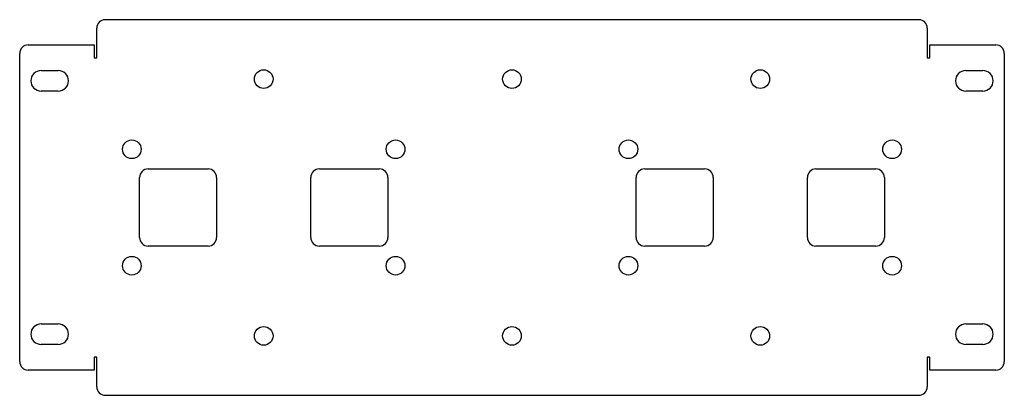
# Model space of a CAD drawing. Header units: millimetres. Extents: x 29 to 604, y 33 to 252.
import ezdxf

# ---------------------------------------------------------------- set-up
doc = ezdxf.new("R2010")
doc.units = ezdxf.units.MM

msp = doc.modelspace()

# ---------------------------------------------------------------- linework, layer by layer
at = {"color": 7, "linetype": 'Continuous', "lineweight": 25}
for p, q in [((553.54, 252.24), (78.54, 252.24)), ((73.54, 230.05), (73.54, 247.24)), ((558.54, 247.24), (558.54, 230.05)), ((33.54, 237.55), (72.04, 237.55)), ((72.04, 237.55), (72.04, 230.05)), ((560.04, 230.05), (560.04, 237.55)), ((560.04, 237.55), (598.54, 237.55)), ((28.54, 52.55), (28.54, 232.55)), ((72.04, 230.05), (73.54, 230.05)), ((558.54, 230.05), (560.04, 230.05)), ((603.54, 232.55), (603.54, 52.55)), ((41.04, 222.55), (51.04, 222.55)), ((581.04, 222.55), (591.04, 222.55)), ((51.04, 210.55), (41.04, 210.55)), ((591.04, 210.55), (581.04, 210.55)), ((103.54, 165.05), (138.54, 165.05)), ((203.54, 165.05), (238.54, 165.05)), ((393.54, 165.05), (428.54, 165.05)), ((493.54, 165.05), (528.54, 165.05)), ((98.54, 125.05), (98.54, 160.05)), ((143.54, 160.05), (143.54, 125.05)), ((198.54, 125.05), (198.54, 160.05)), ((243.54, 160.05), (243.54, 125.05)), ((388.54, 125.05), (388.54, 160.05)), ((433.54, 160.05), (433.54, 125.05)), ((488.54, 125.05), (488.54, 160.05)), ((533.54, 160.05), (533.54, 125.05)), ((138.54, 120.05), (103.54, 120.05)), ((238.54, 120.05), (203.54, 120.05)), ((428.54, 120.05), (393.54, 120.05)), ((528.54, 120.05), (493.54, 120.05)), ((41.04, 74.55), (51.04, 74.55)), ((581.04, 74.55), (591.04, 74.55)), ((51.04, 62.55), (41.04, 62.55)), ((591.04, 62.55), (581.04, 62.55)), ((73.54, 55.05), (72.04, 55.05)), ((72.04, 55.05), (72.04, 47.55)), ((73.54, 37.86), (73.54, 55.05)), ((560.04, 55.05), (558.54, 55.05)), ((558.54, 55.05), (558.54, 37.86)), ((560.04, 47.55), (560.04, 55.05)), ((72.04, 47.55), (33.54, 47.55)), ((598.54, 47.55), (560.04, 47.55)), ((78.54, 32.86), (553.54, 32.86))]:
    msp.add_line(p, q, dxfattribs=at)
for centre in [(171.04, 217.55), (316.04, 217.55), (461.04, 217.55), (94.04, 176.55), (248.04, 176.55), (384.04, 176.55), (538.04, 176.55), (94.04, 108.55), (248.04, 108.55), (384.04, 108.55), (538.04, 108.55), (171.04, 67.55), (316.04, 67.55), (461.04, 67.55)]:
    msp.add_circle(centre, 5.45, dxfattribs=at)
for centre, radius, start, end in [((78.54, 247.24), 5, 90, 180), ((553.54, 247.24), 5, 0, 90), ((33.54, 232.55), 5, 90, 180), ((598.54, 232.55), 5, 0, 90), ((41.04, 216.55), 6, 90, 270), ((51.04, 216.55), 6, 270, 90), ((581.04, 216.55), 6, 90, 270), ((591.04, 216.55), 6, 270, 90), ((103.54, 160.05), 5, 90, 180), ((138.54, 160.05), 5, 0, 90), ((203.54, 160.05), 5, 90, 180), ((238.54, 160.05), 5, 0, 90), ((393.54, 160.05), 5, 90, 180), ((428.54, 160.05), 5, 0, 90), ((493.54, 160.05), 5, 90, 180), ((528.54, 160.05), 5, 0, 90), ((103.54, 125.05), 5, 180, 270), ((138.54, 125.05), 5, 270, 0), ((203.54, 125.05), 5, 180, 270), ((238.54, 125.05), 5, 270, 0), ((393.54, 125.05), 5, 180, 270), ((428.54, 125.05), 5, 270, 0), ((493.54, 125.05), 5, 180, 270), ((528.54, 125.05), 5, 270, 0), ((41.04, 68.55), 6, 90, 270), ((51.04, 68.55), 6, 270, 90), ((581.04, 68.55), 6, 90, 270), ((591.04, 68.55), 6, 270, 90), ((33.54, 52.55), 5, 180, 270), ((598.54, 52.55), 5, 270, 0), ((78.54, 37.86), 5, 180, 270), ((553.54, 37.86), 5, 270, 0)]:
    msp.add_arc(centre, radius, start, end, dxfattribs=at)

doc.saveas('drawing.dxf')
